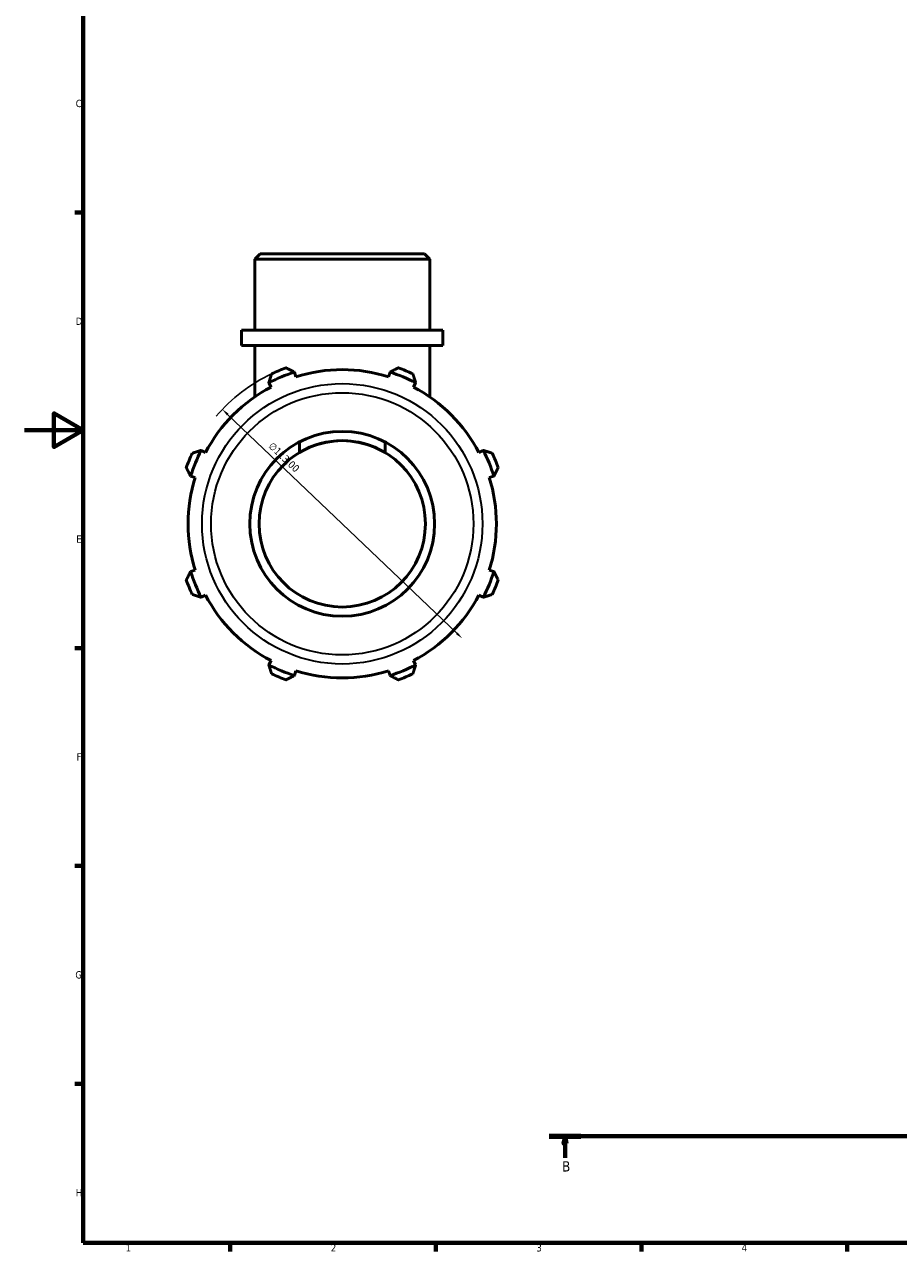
# Model space of a CAD drawing. Header units: millimetres. Extents: x 0 to 931, y 0 to 871.
# Tile 1 of 6: x 0 to 298, y 17 to 435. Entities that reach past the tile are written whole.
import ezdxf

# ---------------------------------------------------------------- set-up
doc = ezdxf.new("R2010")
doc.units = ezdxf.units.MM
doc.linetypes.add('CHAIN', pattern=[0.7087, 0.4724, -0.0591, 0.1181, -0.0591])
for name, color, linetype, lineweight in [('Border (ISO)', 7, 'Continuous', 70), ('Dimension (ISO)', 7, 'Continuous', 25), ('Section Line (ISO)', 7, 'CHAIN', 70), ('Visible (ISO)', 7, 'Continuous', 50), ('Visible Narrow (ISO)', 7, 'Continuous', 35)]:
    doc.layers.add(name, color=color, linetype=linetype, lineweight=lineweight)
doc.styles.add('Label Text (ISO)', font='tahoma.ttf')
doc.styles.add('Note Text (ISO)', font='tahoma.ttf')
doc.dimstyles.new('Default (ISO)', dxfattribs={"dimtxt": 2.5, "dimasz": 2.5, "dimexe": 3.175, "dimexo": 0, "dimgap": 0.762, "dimtad": 1, "dimrnd": 1e-08, "dimzin": 0, "dimtxsty": 'Note Text (ISO)', "dimcen": 0.09, "dimdle": 10, "dimclrd": 256, "dimclre": 256, "dimclrt": 232, "dimazin": 0, "dimtfac": 1.40208, "dimtmove": 0, "dimatfit": 3, "dimfxl": 1, "dimtolj": 1, "dimtzin": 0, "dimlwd": -1, "dimlwe": -1, "dimarcsym": 0})

# ---------------------------------------------------------------- blocks, each defined once
blk = doc.blocks.new('Borders Default Border')
at = {"layer": 'Border (ISO)'}
for p, q in [((20, 371.25), (17.1, 371.25)), ((20, 222.75), (17.1, 222.75)), ((20, 148.5), (17.1, 148.5)), ((20, 74.25), (17.1, 74.25)), ((70.08, 20), (70.08, 17.1)), ((140.17, 20), (140.17, 17.1)), ((210.25, 20), (210.25, 17.1)), ((280.33, 20), (280.33, 17.1))]:
    blk.add_line(p, q, dxfattribs=at)
at = {"layer": 'Border (ISO)', "flags": 128}
for points in [[(20, 20), (20, 574), (821, 574), (821, 20), (20, 20)], [(0, 297), (20, 297), (10, 302.77), (10, 291.23), (20, 297)]]:
    blk.add_lwpolyline(points, dxfattribs=at)
at = {"layer": 'Border (ISO)', "color": 232, "true_color": 0xca0064, "char_height": 2.5, "attachment_point": 7, "style": 'Note Text (ISO)'}
for s, insert in [('C', (17.43, 407.08)), ('D', (17.43, 332.88)), ('E', (17.64, 258.63)), ('F', (17.7, 184.38)), ('G', (17.31, 110.08)), ('H', (17.44, 35.88)), ('1', (34.48, 17.1)), ('2', (104.37, 17.1)), ('3', (174.43, 17.05)), ('4', (244.42, 17.1))]:
    blk.add_mtext(s, dxfattribs=dict(at, insert=insert))
blk = doc.blocks.new('2dTransSection0')
at = {"layer": 'Section Line (ISO)', "linetype": 'CHAIN'}
blk.add_line((178.86, 56.35), (763.34, 56.35), dxfattribs=at)
at = {"layer": 'Section Line (ISO)', "linetype": 'Continuous', "lineweight": 140}
for p, q in [((178.86, 56.35), (189.65, 56.35)), ((752.55, 56.35), (763.34, 56.35))]:
    blk.add_line(p, q, dxfattribs=at)
at = {"layer": 'Section Line (ISO)', "linetype": 'Continuous'}
for p, q in [((184.25, 56.35), (183.75, 53.85)), ((184.25, 53.85), (184.25, 56.35)), ((184.75, 53.85), (184.25, 56.35)), ((757.95, 56.35), (757.45, 53.85)), ((757.95, 53.85), (757.95, 56.35)), ((758.45, 53.85), (757.95, 56.35)), ((183.75, 53.85), (184.75, 53.85)), ((184.25, 48.99), (184.25, 53.85)), ((757.45, 53.85), (758.45, 53.85)), ((757.95, 48.99), (757.95, 53.85))]:
    blk.add_line(p, q, dxfattribs=at)
at = {"layer": 'Section Line (ISO)', "linetype": 'Continuous', "flags": 128}
for points in [[(184.75, 53.85), (184.25, 56.35), (183.75, 53.85), (184.75, 53.85)], [(758.45, 53.85), (757.95, 56.35), (757.45, 53.85), (758.45, 53.85)]]:
    blk.add_lwpolyline(points, dxfattribs=at)
at = {"layer": 'Section Line (ISO)'}
for points in [[(184.75, 53.85), (184.25, 56.35), (183.75, 53.85), (184.75, 53.85)], [(758.45, 53.85), (757.95, 56.35), (757.45, 53.85), (758.45, 53.85)]]:
    blk.add_solid(points, dxfattribs=at)
at = {"layer": 'Section Line (ISO)', "char_height": 3.5, "attachment_point": 7, "style": 'Label Text (ISO)'}
for insert in [(183.19, 44.35), (756.88, 44.35)]:
    blk.add_mtext('B', dxfattribs=dict(at, insert=insert))
blk = doc.blocks.new('*D15')
at = {"layer": 'Defpoints', "color": 0, "transparency": 16777216}
for p in [(67.42, 304.12), (149.14, 226.08)]:
    blk.add_point(p, dxfattribs=at)
at = {"layer": 'Dimension (ISO)', "transparency": 16777216}
blk.add_line((147.33, 227.8), (69.23, 302.39), dxfattribs=at)
blk.add_arc((108.28, 265.1), 56.5, 115.208, 139.5388, dxfattribs=at)
for points in [[(69.52, 302.69), (68.94, 302.09), (67.42, 304.12)], [(147.62, 228.1), (147.05, 227.5), (149.14, 226.08)]]:
    blk.add_solid(points, dxfattribs=at)
at = {"layer": 'Dimension (ISO)', "color": 232, "true_color": 0xca0064, "transparency": 16777216, "insert": (84.66, 293.16), "char_height": 2.5, "attachment_point": 1, "rotation": 316.3191, "style": 'Note Text (ISO)'}
blk.add_mtext('\\A1;∅113,00', dxfattribs=at)

msp = doc.modelspace()

# ---------------------------------------------------------------- linework, layer by layer
at = {"layer": 'Visible (ISO)'}
for p, q in [((80.263, 357.098), (78.474, 355.31)), ((80.263, 357.098), (136.3, 357.098)), ((136.3, 357.098), (138.088, 355.31)), ((138.088, 355.31), (78.474, 355.31)), ((78.474, 331.098), (78.474, 355.31)), ((138.088, 331.098), (138.088, 355.31)), ((142.559, 331.098), (74.003, 331.098)), ((74.003, 325.898), (74.003, 331.098)), ((142.559, 325.898), (142.559, 331.098)), ((142.559, 325.898), (74.003, 325.898)), ((78.474, 308.371), (78.474, 325.898)), ((138.088, 308.371), (138.088, 325.898)), ((91.987, 316.778), (91.971, 316.828)), ((92.481, 315.211), (91.987, 316.778)), ((124.576, 316.778), (124.082, 315.211)), ((124.592, 316.828), (124.576, 316.778)), ((83.236, 313.21), (83.26, 313.163)), ((83.26, 313.163), (84.019, 311.706)), ((132.544, 311.706), (133.303, 313.163)), ((133.303, 313.163), (133.327, 313.21)), ((93.705, 289.414), (93.705, 293.023)), ((122.857, 293.023), (122.857, 289.414)), ((60.216, 290.119), (60.17, 290.143)), ((61.673, 289.361), (60.216, 290.119)), ((156.347, 290.119), (154.889, 289.361)), ((156.393, 290.143), (156.347, 290.119)), ((56.552, 281.408), (56.602, 281.393)), ((56.602, 281.393), (58.168, 280.899)), ((158.394, 280.899), (159.961, 281.393)), ((159.961, 281.393), (160.011, 281.408)), ((56.602, 248.804), (56.552, 248.788)), ((58.168, 249.298), (56.602, 248.804)), ((159.961, 248.804), (158.394, 249.298)), ((160.011, 248.788), (159.961, 248.804)), ((60.17, 240.053), (60.216, 240.077)), ((60.216, 240.077), (61.673, 240.836)), ((154.889, 240.836), (156.347, 240.077)), ((156.347, 240.077), (156.393, 240.053)), ((84.019, 218.49), (83.26, 217.033)), ((133.303, 217.033), (132.544, 218.49)), ((83.26, 217.033), (83.236, 216.987)), ((91.971, 213.369), (91.987, 213.418)), ((91.987, 213.418), (92.481, 214.985)), ((124.082, 214.985), (124.576, 213.418)), ((124.576, 213.418), (124.592, 213.369)), ((133.327, 216.987), (133.303, 217.033))]:
    msp.add_line(p, q, dxfattribs=at)
for radius in [31.5, 28.35]:
    msp.add_circle((108.281, 265.098), radius, dxfattribs=at)
for radius, start, end in [(56.5, 109.79198, 115.20802), (56.5, 64.79198, 70.20802), (54.188, 107.5, 117.5), (52.545, 72.5, 107.5), (54.188, 62.5, 72.5), (52.545, 117.5, 152.5), (52.545, 27.5, 62.5), (28.35, 59.05991, 120.94009), (56.5, 154.79198, 160.20802), (54.188, 152.5, 162.5), (54.188, 17.5, 27.5), (56.5, 19.79198, 25.20802), (52.545, 162.5, 197.5), (52.545, 342.5, 17.5), (54.188, 197.5, 207.5), (54.188, 332.5, 342.5), (56.5, 199.79198, 205.20802), (56.5, 334.79198, 340.20802), (52.545, 207.5, 242.5), (52.545, 297.5, 332.5), (54.188, 242.5, 252.5), (56.5, 244.79198, 250.20802), (52.545, 252.5, 287.5), (54.188, 287.5, 297.5), (56.5, 289.79198, 295.20802)]:
    msp.add_arc((108.281, 265.098), radius, start, end, dxfattribs=at)
for points, weights in [([(89.15, 318.261), (90.589, 317.53), (91.971, 316.828)], [1, 1.00041824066, 1.00001964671]), ([(124.592, 316.828), (125.973, 317.53), (127.413, 318.261)], [1.00001964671, 1.00041824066, 1]), ([(83.236, 313.21), (83.717, 314.683), (84.218, 316.218)], [1.00001964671, 1.00041824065, 1]), ([(132.345, 316.218), (132.846, 314.683), (133.327, 313.21)], [1, 1.00041824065, 1.00001964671]), ([(57.162, 289.162), (58.697, 289.663), (60.17, 290.143)], [1, 1.00041824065, 1.00001964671]), ([(156.393, 290.143), (157.866, 289.663), (159.401, 289.162)], [1.00001964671, 1.00041824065, 1]), ([(56.552, 281.408), (55.85, 282.79), (55.119, 284.229)], [1.00001964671, 1.00041824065, 1]), ([(161.444, 284.229), (160.713, 282.79), (160.011, 281.408)], [1, 1.00041824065, 1.00001964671]), ([(55.119, 245.967), (55.85, 247.406), (56.552, 248.788)], [1, 1.00041824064, 1.00001964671]), ([(160.011, 248.788), (160.713, 247.406), (161.444, 245.967)], [1.00001964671, 1.00041824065, 1]), ([(60.17, 240.053), (58.697, 240.534), (57.162, 241.034)], [1.00001964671, 1.00041824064, 1]), ([(159.401, 241.034), (157.866, 240.534), (156.393, 240.053)], [1, 1.00041824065, 1.00001964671]), ([(84.218, 213.979), (83.717, 215.513), (83.236, 216.987)], [1, 1.00041824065, 1.00001964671]), ([(91.971, 213.369), (90.589, 212.667), (89.15, 211.936)], [1.00001964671, 1.00041824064, 1]), ([(127.413, 211.936), (125.973, 212.667), (124.592, 213.369)], [1, 1.00041824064, 1.00001964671]), ([(133.327, 216.987), (132.846, 215.513), (132.345, 213.979)], [1.00001964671, 1.00041824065, 1])]:
    msp.add_rational_spline(points, weights, degree=2, dxfattribs=at)
at = {"layer": 'Visible Narrow (ISO)'}
for radius in [47.78, 44.699]:
    msp.add_circle((108.281, 265.098), radius, dxfattribs=at)

# ---------------------------------------------------------------- block references
msp.add_blockref('Borders Default Border', (0, 0))
at = {"layer": 'Section Line (ISO)'}
msp.add_blockref('2dTransSection0', (0, 0), dxfattribs=at)

# ---------------------------------------------------------------- dimensions: what is measured, and where the dimension line sits
at = {"layer": 'Dimension (ISO)'}
dim = msp.add_diameter_dim_2p(p1=(149.142, 226.077), p2=(67.421, 304.119), dimstyle='Default (ISO)', override={"dimdec": 2, "dimlfac": 1, "dimtp": 0, "dimtm": 0, "dimtdec": 2, "dimatfit": 2}, dxfattribs=at)
dim.commit()
dim.dimension.update_dxf_attribs({"geometry": '*D15', "text_midpoint": (86.563, 285.839), "dimtype": 163})

doc.saveas('drawing.dxf')
